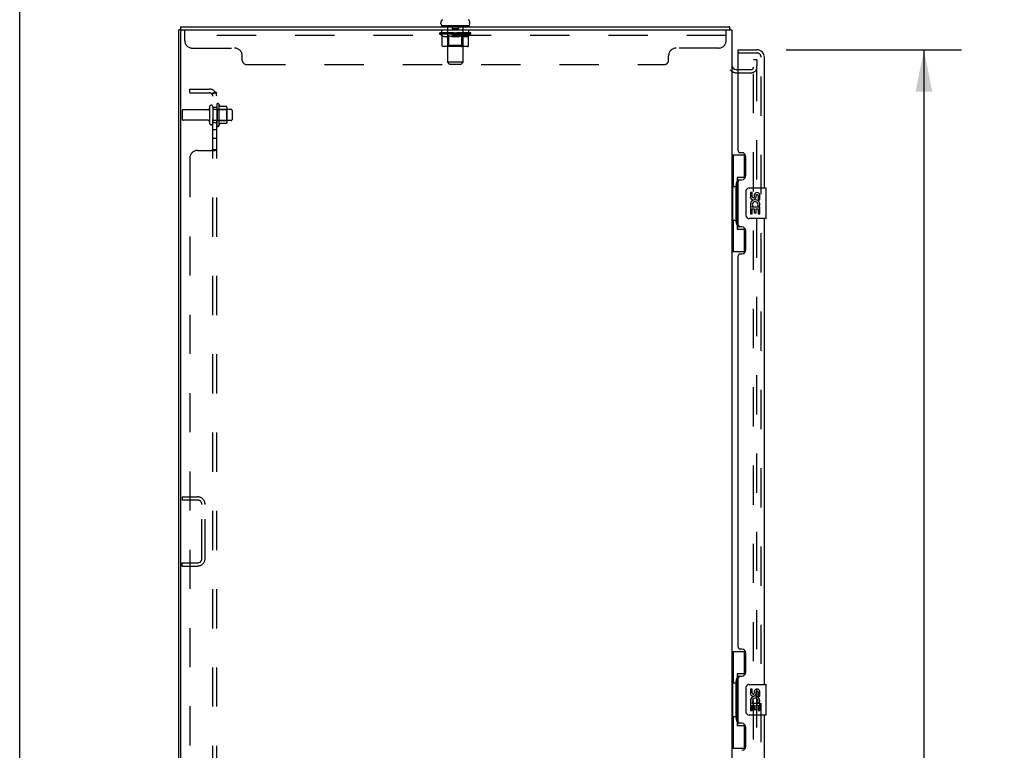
# Model space of a CAD drawing. Header units: inches. Extents: x 0 to 232, y 0 to 150.
# Tile 5 of 30: x 0 to 32, y 90 to 113. Entities that reach past the tile are written whole.
import ezdxf

# ---------------------------------------------------------------- set-up
doc = ezdxf.new("R2010")
doc.units = ezdxf.units.IN
doc.header["$LTSCALE"] = 12.750417
doc.header["$MEASUREMENT"] = 0
doc.linetypes.add('HIDDEN', pattern=[0.2, 0.1, -0.1])
doc.layers.get('0').update_dxf_attribs({"linetype": 'CONTINUOUS'})
for name, color, linetype in [('DEFAULT_2', 8, 'HIDDEN'), ('DIMENSIONS', 7, 'CONTINUOUS'), ('MAIN_OR_RIGHT_DOOR_ASSEMBLY', 7, 'CONTINUOUS'), ('SECONDARY_OR_LEFT_DOOR_ASSEMBLY', 7, 'CONTINUOUS'), ('SUBPANEL', 7, 'CONTINUOUS')]:
    doc.layers.add(name, color=color, linetype=linetype)
doc.styles.get("Standard").update_dxf_attribs({"font": 'arial.ttf'})
doc.dimstyles.new('DIMSTYLE_1', dxfattribs={"dimtxt": 1.022761, "dimasz": 1.363681, "dimexe": 0.09, "dimexo": 0.07, "dimgap": 0.0375, "dimtad": 0, "dimtih": 1, "dimtoh": 1, "dimzin": 4, "dimdsep": 46, "dimtxsty": 'Standard', "dimblk": '_FILLED', "dimblk1": '_FILLED', "dimblk2": '_FILLED', "dimcen": 0.09, "dimazin": 1, "dimtfac": 1, "dimtdec": 3, "dimtofl": 0, "dimtmove": 0, "dimatfit": 3, "dimldrblk": '_FILLED', "dimfxl": 0, "dimtolj": 1, "dimtzin": 4, "dimarcsym": 0})

# ---------------------------------------------------------------- blocks, each defined once
blk = doc.blocks.new('_FILLED')
at = {"color": 0, "linetype": 'ByBlock'}
blk.add_solid([(0, 0), (-1, 0.2), (-1, -0.2)], dxfattribs=at)
blk = doc.blocks.new('*D12')
at = {"layer": 'DIMENSIONS', "color": 2, "linetype": 'Continuous'}
for p, q in [((24.949, 112.506), (30.663, 112.506)), ((29.435, 112.506), (29.435, 85.144)), ((29.435, 54.006), (29.435, 81.564)), ((24.949, 54.006), (30.663, 54.006))]:
    blk.add_line(p, q, dxfattribs=at)
at = {"layer": 'DIMENSIONS', "color": 2, "linetype": 'Continuous', "xscale": 1.3636809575, "yscale": 1.3636809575, "zscale": 1.3636809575}
for p, rotation in [((29.435, 112.506), 90), ((29.435, 54.006), 270)]:
    blk.add_blockref('_FILLED', p, dxfattribs=dict(at, rotation=rotation))
at = {"layer": 'DIMENSIONS', "color": 2, "linetype": 'Continuous', "insert": (29.435, 84.633), "char_height": 1.0228, "width": 5.23167, "attachment_point": 2, "line_spacing_factor": 0.9}
blk.add_mtext('58.50\\PDOORS', dxfattribs=at)

msp = doc.modelspace()

# ---------------------------------------------------------------- linework, layer by layer
at = {"color": 7, "linetype": 'Continuous'}
for p, q in [((0, 0), (0, 150.005)), ((5.235, 113.152), (5.183, 113.152)), ((5.235, 113.256), (5.235, 113.152)), ((5.235, 113.256), (23.106, 113.256)), ((13.708, 113.346), (13.708, 113.384)), ((13.746, 113.286), (13.746, 113.256)), ((14.621, 113.286), (13.746, 113.286)), ((14.621, 113.286), (14.621, 113.256)), ((14.658, 113.346), (14.658, 113.384)), ((23.106, 113.256), (23.106, 113.152)), ((23.119, 113.21), (23.118, 113.225)), ((23.326, 111.86), (23.387, 111.86))]:
    msp.add_line(p, q, dxfattribs=at)
at = {"color": 3, "linetype": 'Continuous'}
for p, q in [((5.183, 53.36), (5.183, 113.152)), ((5.235, 113.152), (23.183, 113.152)), ((23.183, 113.152), (23.183, 53.36)), ((5.235, 113.089), (5.235, 53.422))]:
    msp.add_line(p, q, dxfattribs=at)
at = {"color": 7, "linetype": 'Continuous'}
for points in [[(23.118, 113.225), (23.118, 113.23), (23.117, 113.234), (23.117, 113.238), (23.116, 113.241), (23.115, 113.245), (23.114, 113.247), (23.113, 113.25), (23.112, 113.252), (23.111, 113.254), (23.11, 113.255), (23.109, 113.255), (23.107, 113.256), (23.106, 113.256)], [(23.133, 113.159), (23.131, 113.161), (23.129, 113.164), (23.128, 113.167), (23.126, 113.171), (23.125, 113.175), (23.124, 113.18), (23.123, 113.185), (23.122, 113.19), (23.121, 113.195), (23.12, 113.2), (23.12, 113.205), (23.119, 113.21)]]:
    msp.add_lwpolyline(points, dxfattribs=at)
for centre, radius, start, end in [((13.833, 113.384), 0.125, 126.7414, 180), ((14.533, 113.384), 0.125, 0, 53.2586), ((13.768, 113.346), 0.06, 180, 270), ((14.598, 113.346), 0.06, 270, 360), ((22.937, 113.009), 0.246, 35.3305, 37.3941), ((23.326, 112.002), 0.142, 180, 270)]:
    msp.add_arc(centre, radius, start, end, dxfattribs=at)
at = {"color": 3, "linetype": 'Continuous'}
msp.add_arc((5.298, 113.089), 0.0625, 90, 180, dxfattribs=at)
at = {"layer": 'DEFAULT_2', "color": 8, "linetype": 'HIDDEN'}
for p, q in [((5.371, 112.807), (5.371, 113.152)), ((13.746, 112.965), (13.746, 113.152)), ((13.933, 113.286), (13.933, 113.256)), ((13.934, 112.096), (13.934, 113.256)), ((14.078, 113.276), (14.078, 113.196)), ((14.278, 113.186), (14.088, 113.186)), ((14.288, 113.276), (14.288, 113.196)), ((14.432, 112.096), (14.432, 113.256)), ((14.433, 113.286), (14.433, 113.256)), ((14.621, 112.965), (14.621, 113.152)), ((22.996, 112.807), (22.996, 113.152)), ((22.996, 112.965), (5.371, 112.965)), ((13.677, 113.016), (13.677, 113.053)), ((13.756, 112.96), (13.677, 113.016)), ((14.689, 113.016), (13.677, 113.016)), ((13.685, 113.048), (13.685, 113.053)), ((13.692, 113.045), (13.692, 113.048)), ((13.692, 113.045), (14.675, 113.045)), ((13.699, 113.045), (13.699, 113.048)), ((13.699, 113.045), (13.699, 113.048)), ((13.708, 113.048), (13.708, 113.053)), ((13.721, 113.045), (13.721, 113.048)), ((13.722, 113.045), (13.722, 113.048)), ((13.745, 113.048), (13.745, 113.053)), ((13.756, 113.045), (13.756, 113.048)), ((13.756, 112.636), (13.756, 112.96)), ((13.756, 112.96), (13.768, 112.952)), ((13.759, 113.045), (13.759, 113.048)), ((13.922, 113.047), (13.761, 113.047)), ((13.779, 112.946), (13.767, 112.953)), ((13.789, 112.94), (13.778, 112.946)), ((13.8, 112.935), (13.789, 112.94)), ((13.795, 113.048), (13.795, 113.053)), ((13.796, 113.045), (13.796, 113.047)), ((13.797, 113.045), (13.797, 113.047)), ((13.799, 113.045), (13.799, 113.047)), ((13.811, 112.93), (13.8, 112.935)), ((13.805, 113.045), (13.805, 113.048)), ((13.805, 113.045), (13.805, 113.047)), ((13.808, 113.045), (13.808, 113.048)), ((13.811, 113.045), (13.811, 113.048)), ((13.822, 112.926), (13.811, 112.93)), ((13.814, 113.045), (13.814, 113.047)), ((13.905, 112.926), (13.822, 112.926)), ((13.826, 113.045), (13.826, 113.047)), ((13.84, 113.045), (13.84, 113.05)), ((13.84, 113.045), (13.84, 113.047)), ((13.857, 113.045), (13.857, 113.047)), ((13.858, 113.048), (13.858, 113.053)), ((13.866, 113.045), (13.866, 113.048)), ((13.869, 113.045), (13.869, 113.048)), ((13.876, 113.045), (13.876, 113.047)), ((13.885, 113.045), (13.885, 113.051)), ((13.898, 113.045), (13.898, 113.047)), ((13.9, 113.045), (13.9, 113.047)), ((13.905, 112.926), (13.915, 112.93)), ((13.926, 112.935), (13.915, 112.93)), ((13.922, 113.045), (13.922, 113.047)), ((13.975, 113.047), (13.926, 113.047)), ((13.937, 112.94), (13.926, 112.935)), ((13.93, 113.048), (13.93, 113.053)), ((13.933, 112.639), (13.933, 113.013)), ((13.936, 113.045), (13.936, 113.048)), ((13.948, 112.946), (13.937, 112.94)), ((13.939, 113.045), (13.939, 113.048)), ((13.944, 113.045), (13.944, 113.052)), ((13.947, 113.045), (13.947, 113.047)), ((13.959, 112.953), (13.948, 112.946)), ((13.956, 113.045), (13.956, 113.047)), ((13.97, 112.96), (13.959, 112.953)), ((13.97, 112.636), (13.97, 112.96)), ((13.97, 112.96), (13.993, 112.953)), ((13.975, 113.045), (13.975, 113.047)), ((14.035, 113.047), (13.988, 113.047)), ((14.016, 112.946), (13.993, 112.953)), ((14.004, 113.045), (14.004, 113.047)), ((14.01, 113.048), (14.01, 113.053)), ((14.013, 113.045), (14.013, 113.048)), ((14.015, 113.045), (14.015, 113.052)), ((14.038, 112.94), (14.016, 112.946)), ((14.017, 113.045), (14.017, 113.048)), ((14.023, 113.045), (14.023, 113.048)), ((14.035, 113.045), (14.035, 113.047)), ((14.06, 112.934), (14.038, 112.94)), ((14.1, 113.047), (14.056, 113.047)), ((14.082, 112.93), (14.06, 112.935)), ((14.067, 113.045), (14.067, 113.047)), ((14.104, 112.926), (14.082, 112.93)), ((14.092, 113.047), (14.183, 113.053)), ((14.095, 113.048), (14.095, 113.053)), ((14.096, 113.053), (14.095, 113.053)), ((14.096, 113.048), (14.096, 113.053)), ((14.096, 113.045), (14.096, 113.048)), ((14.099, 113.045), (14.099, 113.048)), ((14.1, 113.045), (14.1, 113.048)), ((14.1, 113.045), (14.1, 113.047)), ((14.262, 112.926), (14.104, 112.926)), ((14.167, 113.047), (14.128, 113.047)), ((14.132, 113.045), (14.132, 113.047)), ((14.167, 113.045), (14.167, 113.047)), ((14.181, 113.048), (14.181, 113.048)), ((14.181, 113.045), (14.181, 113.048)), ((14.181, 113.045), (14.181, 113.048)), ((14.183, 113.048), (14.183, 113.053)), ((14.183, 113.053), (14.275, 113.047)), ((14.185, 113.045), (14.185, 113.048)), ((14.185, 113.045), (14.185, 113.048)), ((14.185, 113.048), (14.185, 113.048)), ((14.2, 113.045), (14.2, 113.047)), ((14.2, 113.047), (14.238, 113.047)), ((14.234, 113.045), (14.234, 113.047)), ((14.262, 112.926), (14.285, 112.93)), ((14.266, 113.045), (14.266, 113.048)), ((14.267, 113.045), (14.267, 113.047)), ((14.267, 113.047), (14.31, 113.047)), ((14.268, 113.045), (14.268, 113.048)), ((14.271, 113.048), (14.271, 113.053)), ((14.271, 113.048), (14.271, 113.053)), ((14.271, 113.053), (14.271, 113.053)), ((14.271, 113.045), (14.271, 113.048)), ((14.307, 112.935), (14.284, 112.93)), ((14.3, 113.045), (14.3, 113.047)), ((14.329, 112.94), (14.307, 112.935)), ((14.352, 112.946), (14.329, 112.94)), ((14.331, 113.045), (14.331, 113.047)), ((14.331, 113.047), (14.378, 113.047)), ((14.343, 113.045), (14.343, 113.048)), ((14.349, 113.045), (14.349, 113.048)), ((14.351, 113.045), (14.351, 113.052)), ((14.375, 112.953), (14.352, 112.946)), ((14.353, 113.045), (14.353, 113.048)), ((14.356, 113.048), (14.356, 113.053)), ((14.362, 113.045), (14.362, 113.047)), ((14.398, 112.961), (14.375, 112.953)), ((14.391, 113.045), (14.391, 113.047)), ((14.391, 113.047), (14.441, 113.047)), ((14.398, 112.636), (14.398, 112.961)), ((14.398, 112.961), (14.41, 112.953)), ((14.41, 113.045), (14.41, 113.047)), ((14.422, 112.946), (14.41, 112.953)), ((14.419, 113.045), (14.419, 113.047)), ((14.422, 113.045), (14.422, 113.052)), ((14.433, 112.94), (14.422, 112.946)), ((14.427, 113.045), (14.427, 113.048)), ((14.431, 113.045), (14.431, 113.048)), ((14.433, 112.639), (14.433, 113.013)), ((14.445, 112.934), (14.433, 112.94)), ((14.436, 113.048), (14.436, 113.053)), ((14.456, 112.93), (14.444, 112.935)), ((14.445, 113.045), (14.445, 113.047)), ((14.445, 113.047), (14.689, 113.047)), ((14.467, 112.926), (14.456, 112.93)), ((14.466, 113.045), (14.466, 113.047)), ((14.542, 112.926), (14.467, 112.926)), ((14.469, 113.045), (14.469, 113.047)), ((14.481, 113.045), (14.481, 113.051)), ((14.49, 113.045), (14.49, 113.047)), ((14.498, 113.045), (14.498, 113.048)), ((14.501, 113.045), (14.501, 113.048)), ((14.509, 113.048), (14.509, 113.053)), ((14.51, 113.045), (14.51, 113.047)), ((14.526, 113.045), (14.526, 113.05)), ((14.526, 113.045), (14.526, 113.047)), ((14.541, 113.045), (14.541, 113.047)), ((14.542, 112.926), (14.554, 112.93)), ((14.552, 113.045), (14.552, 113.047)), ((14.565, 112.935), (14.554, 112.93)), ((14.556, 113.045), (14.556, 113.048)), ((14.558, 113.045), (14.558, 113.048)), ((14.561, 113.045), (14.561, 113.048)), ((14.561, 113.045), (14.561, 113.047)), ((14.577, 112.94), (14.565, 112.935)), ((14.567, 113.045), (14.567, 113.047)), ((14.569, 113.045), (14.569, 113.047)), ((14.57, 113.045), (14.57, 113.047)), ((14.571, 113.048), (14.571, 113.053)), ((14.588, 112.946), (14.577, 112.94)), ((14.6, 112.953), (14.588, 112.946)), ((14.592, 113.05), (14.689, 113.051)), ((14.592, 113.047), (14.592, 113.05)), ((14.612, 112.961), (14.6, 112.953)), ((14.608, 113.045), (14.608, 113.048)), ((14.61, 113.045), (14.61, 113.048)), ((14.612, 112.961), (14.689, 113.016)), ((14.612, 112.636), (14.612, 112.961)), ((14.622, 113.048), (14.622, 113.053)), ((14.644, 113.045), (14.644, 113.048)), ((14.646, 113.045), (14.646, 113.048)), ((14.659, 113.048), (14.659, 113.053)), ((14.667, 113.045), (14.667, 113.048)), ((14.668, 113.045), (14.668, 113.048)), ((14.675, 113.045), (14.675, 113.048)), ((14.682, 113.048), (14.682, 113.053)), ((14.689, 113.047), (14.689, 113.051)), ((14.689, 113.016), (14.689, 113.048)), ((5.621, 112.557), (6.996, 112.557)), ((14.578, 112.607), (13.791, 112.607)), ((13.933, 112.639), (13.901, 112.607)), ((14.433, 112.639), (13.933, 112.639)), ((13.979, 112.61), (13.977, 112.612)), ((13.983, 112.608), (13.981, 112.609)), ((13.985, 112.607), (13.983, 112.608)), ((13.987, 112.607), (13.985, 112.607)), ((14.433, 112.639), (14.465, 112.607)), ((22.746, 112.557), (21.371, 112.557)), ((7.246, 112.157), (7.246, 112.307)), ((21.121, 112.157), (21.121, 112.307)), ((7.376, 112.027), (20.991, 112.027)), ((13.994, 112.036), (13.934, 112.096)), ((14.432, 112.096), (13.934, 112.096)), ((13.994, 112.036), (14.372, 112.036)), ((14.372, 112.036), (14.432, 112.096)), ((23.387, 111.86), (23.809, 111.86)), ((23.892, 54.339), (23.892, 112.172)), ((23.996, 112.172), (23.892, 112.172)), ((23.996, 112.172), (23.996, 111.984)), ((23.996, 111.942), (23.996, 111.984)), ((23.996, 111.852), (23.996, 111.942)), ((23.326, 111.756), (23.809, 111.756)), ((23.996, 54.73), (23.996, 111.852)), ((6.181, 110.645), (6.181, 110.116)), ((6.287, 110.645), (6.287, 110.116)), ((6.412, 110.715), (6.412, 110.047)), ((6.432, 110.564), (6.412, 110.584)), ((6.482, 110.737), (6.482, 110.025)), ((6.738, 110.658), (6.51, 110.658)), ((6.728, 110.564), (6.748, 110.584)), ((6.748, 110.637), (6.748, 110.125)), ((5.287, 110.517), (5.287, 110.245)), ((6.119, 110.547), (5.317, 110.547)), ((6.882, 110.564), (6.287, 110.564)), ((6.432, 110.564), (6.432, 110.197)), ((6.432, 110.564), (6.728, 110.564)), ((6.728, 110.564), (6.728, 110.197)), ((6.912, 110.534), (6.912, 110.228)), ((6.119, 110.215), (5.317, 110.215)), ((6.882, 110.198), (6.287, 110.198)), ((6.432, 110.197), (6.412, 110.177)), ((6.432, 110.197), (6.728, 110.197)), ((6.738, 110.103), (6.51, 110.103)), ((6.728, 110.197), (6.748, 110.177)), ((5.287, 97.943), (5.287, 97.839)), ((5.287, 97.943), (5.791, 97.943)), ((5.791, 97.839), (5.287, 97.839)), ((5.933, 95.94), (5.933, 97.697)), ((6.037, 95.94), (6.037, 97.697)), ((5.287, 95.693), (5.287, 95.797)), ((5.287, 95.797), (5.791, 95.797)), ((5.287, 95.693), (5.791, 95.693))]:
    msp.add_line(p, q, dxfattribs=at)
for points in [[(13.791, 112.607), (13.786, 112.607), (13.782, 112.608), (13.778, 112.609), (13.774, 112.61), (13.771, 112.612), (13.767, 112.615), (13.764, 112.617), (13.762, 112.621), (13.759, 112.624), (13.758, 112.628), (13.757, 112.632), (13.756, 112.636)], [(13.971, 112.628), (13.97, 112.632), (13.97, 112.636)], [(13.972, 112.624), (13.971, 112.628), (13.97, 112.632), (13.97, 112.636)], [(13.981, 112.609), (13.979, 112.61), (13.977, 112.612), (13.976, 112.615), (13.974, 112.617), (13.973, 112.621), (13.972, 112.624)], [(13.976, 112.615), (13.974, 112.617), (13.973, 112.621)], [(14.381, 112.607), (14.383, 112.607), (14.385, 112.608), (14.387, 112.609), (14.389, 112.61), (14.391, 112.612), (14.393, 112.615), (14.394, 112.617), (14.395, 112.621), (14.397, 112.624), (14.397, 112.628), (14.398, 112.632), (14.398, 112.636)], [(14.578, 112.607), (14.582, 112.607), (14.586, 112.608), (14.59, 112.609), (14.594, 112.61), (14.598, 112.612), (14.601, 112.615), (14.604, 112.617), (14.607, 112.621), (14.609, 112.624), (14.611, 112.628), (14.612, 112.632), (14.612, 112.636)]]:
    msp.add_lwpolyline(points, dxfattribs=at)
for centre, radius, start, end in [((13.904, 113.256), 0.03, 0, 90), ((14.068, 113.276), 0.01, 0, 90), ((14.088, 113.196), 0.01, 180, 270), ((14.278, 113.196), 0.01, 270, 360), ((14.298, 113.276), 0.01, 90, 180), ((14.462, 113.256), 0.03, 90, 180), ((13.901, 113.013), 0.0318, 0, 90), ((14.465, 113.013), 0.0318, 90, 180), ((5.621, 112.807), 0.25, 180, 270), ((6.996, 112.307), 0.25, 0, 90), ((21.371, 112.307), 0.25, 90, 180), ((22.746, 112.807), 0.25, 270, 360), ((7.376, 112.157), 0.13, 180, 270), ((20.991, 112.157), 0.13, 270, 360), ((23.809, 111.942), 0.186, 270, 360), ((23.809, 111.942), 0.0823, 270, 360), ((23.326, 112.002), 0.246, 217.2414, 270), ((6.119, 110.609), 0.0625, 270, 360), ((6.234, 110.645), 0.053, 0, 180), ((6.451, 110.715), 0.0384, 34.4497, 180), ((5.882, 110.381), 0.698, 23.9679, 30.6631), ((6.529, 110.668), 0.01, 203.9679, 270), ((6.738, 110.648), 0.01, 5.1938, 90), ((6.607, 110.637), 0.141, 0, 5.2081), ((5.317, 110.517), 0.03, 90, 180), ((6.882, 110.534), 0.03, 0, 90), ((5.317, 110.245), 0.03, 180, 270), ((6.119, 110.152), 0.0625, 0, 90), ((6.234, 110.116), 0.053, 180, 360), ((6.451, 110.047), 0.0384, 180, 325.5503), ((5.882, 110.381), 0.698, 329.3369, 336.0321), ((6.529, 110.093), 0.01, 90, 156.0321), ((6.738, 110.113), 0.01, 270, 354.8062), ((6.607, 110.125), 0.141, 354.7919, 360), ((6.882, 110.228), 0.03, 270, 360), ((5.791, 97.697), 0.246, 0, 90), ((5.791, 97.697), 0.142, 0, 90), ((5.791, 95.94), 0.246, 270, 360), ((5.791, 95.94), 0.142, 270, 360)]:
    msp.add_arc(centre, radius, start, end, dxfattribs=at)
for centre, major_axis, ratio, start_param, end_param in [((14.183, 113.053), (0.506, 0.005), 0.05963, 2.96643, 3.140963), ((13.661, 113.043), (0.158, 0), 0.060556, 0.430652, 1.470503), ((14.183, 113.053), (0.506, 0), 0.060556, 3.141593, 3.316126), ((13.661, 113.038), (0.158, 0.002), 0.05963, 1.376596, 1.469874), ((14.183, 113.053), (0.506, 0.011), 0.05688, 2.791345, 2.965878), ((13.696, 113.043), (0.158, -0.002), 0.05963, 0.605815, 1.645666), ((13.642, 113.043), (0.158, 0.002), 0.05963, 0.25549, 1.295341), ((14.183, 113.053), (0.506, -0.005), 0.05963, -2.96643, -2.791898), ((13.696, 113.038), (0.158, 0), 0.060556, 1.551758, 1.645036), ((13.642, 113.038), (0.158, 0.003), 0.05688, 1.20151, 1.294789), ((13.697, 113.04), (0.131, 0.001), 0.05963, 1.065228, 1.614276), ((13.682, 113.04), (0.131, 0.003), 0.05688, 0.890143, 1.43919), ((13.728, 113.04), (0.131, 0), 0.060556, 1.240391, 1.789438), ((14.183, 113.053), (0.506, 0.015), 0.052395, 2.616403, 2.790936), ((13.747, 113.043), (0.158, -0.003), 0.05688, 0.7809, 1.820751), ((13.639, 113.043), (0.158, 0.003), 0.05688, 0.080405, 1.120256), ((14.183, 113.053), (0.506, -0.011), 0.05688, -2.791345, -2.616812), ((13.747, 113.038), (0.158, -0.002), 0.05963, 1.72692, 1.820198), ((13.639, 113.038), (0.158, 0.005), 0.052395, 1.026568, 1.119847), ((13.681, 113.04), (0.131, 0.004), 0.052395, 0.715201, 1.264248), ((13.772, 113.04), (0.131, -0.001), 0.05963, 1.415553, 1.9646), ((14.183, 113.053), (0.506, 0.02), 0.046319, 2.441654, 2.616187), ((13.81, 113.043), (0.158, -0.005), 0.052395, 0.955842, 1.995693), ((13.652, 113.043), (0.158, 0.005), 0.052395, -0.094537, 0.945314), ((14.183, 113.053), (0.506, -0.015), 0.052395, -2.616403, -2.44187), ((13.81, 113.038), (0.158, -0.003), 0.05688, 1.902006, 1.995284), ((13.652, 113.038), (0.158, 0.006), 0.046319, 0.851819, 0.945098), ((13.696, 113.04), (0.131, 0.005), 0.046319, 0.540452, 1.089499), ((13.829, 113.04), (0.131, -0.003), 0.05688, 1.590638, 2.139686), ((13.885, 113.043), (0.158, -0.006), 0.046319, 1.130591, 2.170442), ((14.183, 113.053), (0.506, 0.024), 0.038841, 2.267123, 2.441656), ((13.682, 113.043), (0.158, 0.006), 0.046319, -0.269286, 0.770565), ((14.183, 113.053), (0.506, -0.02), 0.046319, -2.441654, -2.267121), ((13.885, 113.038), (0.158, -0.005), 0.052395, 2.076947, 2.170226), ((13.682, 113.038), (0.158, 0.007), 0.038841, 0.677289, 0.770567), ((13.725, 113.04), (0.131, 0.006), 0.038841, 0.365921, 0.914969), ((13.897, 113.04), (0.131, -0.004), 0.052395, 1.76558, 2.314627), ((13.968, 113.043), (0.158, -0.007), 0.038841, 1.305122, 2.344973), ((14.183, 113.053), (0.506, 0.027), 0.030195, 2.09281, 2.267343), ((13.727, 113.043), (0.158, 0.007), 0.038841, -0.443817, 0.596034), ((14.183, 113.053), (0.506, -0.024), 0.038841, -2.267123, -2.092591), ((13.968, 113.038), (0.158, -0.006), 0.046319, 2.251696, 2.344975), ((13.727, 113.038), (0.158, 0.008), 0.030195, 0.502975, 0.596254), ((13.769, 113.04), (0.131, 0.007), 0.030195, 0.191608, 0.740655), ((13.973, 113.04), (0.131, -0.005), 0.046319, 1.940329, 2.489376), ((13.786, 113.043), (0.158, 0.008), 0.030195, -0.61813, 0.421721), ((14.059, 113.043), (0.158, -0.008), 0.030195, 1.479435, 2.519286), ((14.183, 113.053), (0.506, 0.029), 0.020645, 1.918687, 2.09322), ((14.183, 113.053), (0.506, -0.027), 0.030195, -2.09281, -1.918277), ((14.059, 113.038), (0.158, -0.007), 0.038841, 2.426227, 2.519505), ((13.786, 113.038), (0.158, 0.009), 0.020645, 0.328852, 0.422131), ((13.825, 113.04), (0.131, 0.007), 0.020645, 0.017485, 0.566532), ((14.056, 113.04), (0.131, -0.006), 0.038841, 2.11486, 2.663907), ((13.857, 113.043), (0.158, 0.009), 0.020645, -0.792253, 0.247598), ((14.153, 113.043), (0.158, -0.009), 0.020645, 1.653558, 2.693409), ((14.183, 113.053), (0.506, 0.03), 0.010478, 1.744704, 1.919237), ((14.183, 113.053), (0.506, -0.029), 0.020645, -1.918687, -1.744154), ((14.153, 113.038), (0.158, -0.008), 0.030195, 2.60054, 2.693819), ((13.857, 113.038), (0.158, 0.009), 0.010478, 0.154869, 0.248148), ((13.892, 113.04), (0.131, 0.008), 0.010478, 6.126688, 6.675735), ((14.142, 113.04), (0.131, -0.007), 0.030195, 2.289173, 2.83822), ((13.937, 113.043), (0.158, 0.009), 0.010478, -0.966236, -0.000846), ((14.248, 113.043), (0.158, -0.009), 0.010478, 1.827541, 2.867392), ((14.183, 113.053), (0.506, -0.03), 0.010478, -1.744704, -1.570171), ((14.248, 113.038), (0.158, -0.009), 0.020645, 2.774664, 2.867942), ((14.23, 113.04), (0.131, -0.007), 0.020645, 2.463296, 3.012344), ((14.119, 113.043), (0.158, 0.009), 0.010478, 0.274201, 1.314052), ((14.05, 113.04), (0.131, 0.008), 0.010478, -0.000483, 0.504314), ((14.026, 113.038), (0.158, 0.009), 0.010478, 0.099668, 0.192946), ((14.183, 113.053), (0.506, 0.03), 0.010478, -1.571421, -1.396888), ((14.341, 113.038), (0.158, -0.009), 0.010478, 2.948646, 3.041925), ((14.317, 113.04), (0.131, -0.008), 0.010478, 2.637279, 3.142076), ((14.214, 113.043), (0.158, 0.009), 0.020645, 0.448184, 1.488034), ((14.136, 113.04), (0.131, 0.007), 0.020645, 0.129249, 0.678296), ((14.119, 113.038), (0.158, 0.009), 0.020645, 0.273651, 0.366929), ((14.429, 113.043), (0.158, -0.009), 0.010478, -3.140747, -2.175357), ((14.183, 113.053), (0.506, 0.029), 0.020645, -1.397439, -1.222906), ((14.183, 113.053), (0.506, -0.03), 0.010478, 1.222355, 1.396888), ((14.308, 113.043), (0.158, 0.008), 0.030195, 0.622307, 1.662158), ((14.224, 113.04), (0.131, 0.007), 0.030195, 0.303372, 0.852419), ((14.475, 113.04), (0.131, -0.008), 0.010478, 2.749043, 3.29809), ((14.51, 113.043), (0.158, -0.009), 0.020645, 2.893995, 3.933846), ((14.214, 113.038), (0.158, 0.008), 0.030195, 0.447774, 0.541052), ((14.51, 113.038), (0.158, -0.009), 0.010478, 2.893445, 2.986723), ((14.183, 113.053), (0.506, 0.027), 0.030195, -1.223315, -1.048783), ((14.183, 113.053), (0.506, -0.029), 0.020645, 1.048373, 1.222906), ((14.398, 113.043), (0.158, 0.007), 0.038841, 0.79662, 1.836471), ((14.311, 113.04), (0.131, 0.006), 0.038841, 0.477686, 1.026733), ((14.542, 113.04), (0.131, -0.007), 0.020645, 2.57506, 3.124108), ((14.581, 113.043), (0.158, -0.008), 0.030195, 2.719872, 3.759723), ((14.482, 113.043), (0.158, 0.006), 0.046319, 0.971151, 2.011002), ((14.308, 113.038), (0.158, 0.007), 0.038841, 0.622087, 0.715366), ((14.581, 113.038), (0.158, -0.009), 0.020645, 2.719462, 2.812741), ((14.183, 113.053), (0.506, 0.024), 0.038841, -1.049002, -0.874469), ((14.183, 113.053), (0.506, -0.027), 0.030195, 0.87425, 1.048783), ((14.393, 113.04), (0.131, 0.005), 0.046319, 0.652216, 1.201263), ((14.557, 113.043), (0.158, 0.005), 0.052395, 1.1459, 2.185751), ((14.598, 113.04), (0.131, -0.007), 0.030195, 2.400937, 2.949985), ((14.639, 113.043), (0.158, -0.007), 0.038841, 2.545558, 3.585409), ((14.47, 113.04), (0.131, 0.004), 0.052395, 0.826965, 1.376012), ((14.398, 113.038), (0.158, 0.006), 0.046319, 0.796618, 0.889896), ((14.639, 113.038), (0.158, -0.008), 0.030195, 2.545339, 2.638617), ((14.62, 113.043), (0.158, 0.003), 0.05688, 1.320842, 2.360692), ((14.183, 113.053), (0.506, 0.02), 0.046319, -0.874471, -0.699939), ((14.183, 113.053), (0.506, -0.024), 0.038841, 0.699936, 0.874469), ((14.684, 113.043), (0.158, -0.006), 0.046319, 2.371028, 3.410879), ((14.641, 113.04), (0.131, -0.006), 0.038841, 2.226624, 2.775671), ((14.67, 113.043), (0.158, 0.002), 0.05963, 1.495927, 2.535778), ((14.537, 113.04), (0.131, 0.003), 0.05688, 1.001907, 1.550954), ((14.714, 113.043), (0.158, -0.005), 0.052395, 2.196279, 3.23613), ((14.671, 113.04), (0.131, -0.005), 0.046319, 2.052093, 2.601141), ((14.482, 113.038), (0.158, 0.005), 0.052395, 0.971367, 1.064645), ((14.705, 113.043), (0.158, 0), 0.060556, 2.364024, 2.71094), ((14.684, 113.038), (0.158, -0.007), 0.038841, 2.371026, 2.464304), ((14.728, 113.043), (0.158, -0.003), 0.05688, 2.021337, 3.061188), ((14.183, 113.053), (0.506, 0.015), 0.052395, -0.699723, -0.52519), ((14.725, 113.043), (0.158, -0.002), 0.05963, 1.846251, 2.886102), ((14.183, 113.053), (0.506, -0.02), 0.046319, 0.525406, 0.699939), ((14.594, 113.04), (0.131, 0.001), 0.05963, 1.176993, 1.72604), ((14.685, 113.04), (0.131, -0.004), 0.052395, 1.877344, 2.426392), ((14.638, 113.04), (0.131, 0), 0.060556, 1.352155, 1.901202), ((14.685, 113.04), (0.131, -0.003), 0.05688, 1.702402, 2.25145), ((14.669, 113.04), (0.131, -0.001), 0.05963, 1.527317, 2.076364), ((14.557, 113.038), (0.158, 0.003), 0.05688, 1.146309, 1.239587), ((14.714, 113.038), (0.158, -0.006), 0.046319, 2.196495, 2.289773), ((14.183, 113.053), (0.506, 0.011), 0.05688, -0.524781, -0.350248), ((14.183, 113.053), (0.506, -0.015), 0.052395, 0.350657, 0.52519), ((14.62, 113.038), (0.158, 0.002), 0.05963, 1.321394, 1.414673), ((14.705, 113.038), (0.158, -0.002), 0.05963, 1.764997, 1.971333), ((14.728, 113.038), (0.158, -0.005), 0.052395, 2.021746, 2.115024), ((14.183, 113.053), (0.506, 0.005), 0.05963, -0.349695, -0.175162), ((14.183, 113.053), (0.506, -0.011), 0.05688, 0.175715, 0.350248), ((14.67, 113.038), (0.158, 0), 0.060556, 1.496556, 1.589835), ((14.725, 113.038), (0.158, -0.003), 0.05688, 1.846804, 1.940083), ((14.183, 113.053), (0.506, -0.005), 0.05963, 6.27665, 6.458348), ((14.183, 113.053), (0.506, 0), 0.060556, -0.174533, -0.058352)]:
    msp.add_ellipse(centre, major_axis=major_axis, ratio=ratio, start_param=start_param, end_param=end_param, dxfattribs=at)
at = {"layer": 'MAIN_OR_RIGHT_DOOR_ASSEMBLY', "color": 8, "linetype": 'HIDDEN'}
for p, q in [((23.407, 112.402), (23.995, 112.402)), ((24.137, 54.252), (24.137, 112.259))]:
    msp.add_line(p, q, dxfattribs=at)
msp.add_arc((23.995, 112.259), 0.142, 0, 90, dxfattribs=at)
at = {"layer": 'SECONDARY_OR_LEFT_DOOR_ASSEMBLY', "color": 7, "linetype": 'Continuous'}
for p, q in [((23.387, 112.402), (23.387, 112.506)), ((23.407, 112.402), (23.387, 112.402)), ((23.183, 109.081), (23.624, 109.081)), ((23.222, 109.081), (23.222, 108.056)), ((23.587, 109.081), (23.587, 108.301)), ((23.36, 108.346), (23.36, 106.666)), ((23.587, 108.346), (23.36, 108.346)), ((23.201, 108.056), (23.201, 106.956)), ((23.201, 108.056), (23.323, 108.056)), ((23.323, 108.086), (23.323, 108.107)), ((23.323, 106.956), (23.323, 108.056)), ((23.646, 107.106), (23.646, 107.906)), ((23.746, 108.006), (24.286, 108.006)), ((23.784, 107.852), (23.784, 107.715)), ((23.847, 107.852), (23.784, 107.852)), ((23.847, 107.715), (23.847, 107.852)), ((23.912, 107.778), (23.912, 107.709)), ((23.972, 107.715), (23.972, 107.757)), ((24.035, 107.757), (24.035, 107.621)), ((24.098, 107.621), (24.098, 107.757)), ((24.301, 107.021), (24.301, 107.991)), ((23.784, 107.391), (23.784, 107.16)), ((23.802, 107.391), (23.784, 107.391)), ((23.836, 107.391), (23.864, 107.41)), ((23.836, 107.391), (24.098, 107.391)), ((24.028, 107.427), (24.085, 107.402)), ((24.035, 107.621), (24.098, 107.621)), ((24.098, 107.16), (24.098, 107.391)), ((23.784, 107.16), (23.847, 107.16)), ((23.847, 107.16), (23.847, 107.328)), ((23.847, 107.328), (23.912, 107.328)), ((23.912, 107.328), (23.912, 107.192)), ((23.912, 107.192), (23.972, 107.192)), ((23.972, 107.192), (23.972, 107.328)), ((23.972, 107.328), (24.035, 107.328)), ((24.035, 107.328), (24.035, 107.16)), ((24.035, 107.16), (24.098, 107.16)), ((23.201, 106.956), (23.323, 106.956)), ((23.222, 106.956), (23.222, 105.931)), ((23.323, 106.905), (23.323, 106.926)), ((24.286, 107.006), (23.746, 107.006)), ((23.36, 106.666), (23.587, 106.666)), ((23.587, 106.711), (23.587, 105.931)), ((23.183, 105.931), (23.624, 105.931)), ((23.183, 92.914), (23.624, 92.914)), ((23.222, 92.914), (23.222, 91.889)), ((23.587, 92.914), (23.587, 92.134)), ((23.36, 92.179), (23.36, 90.499)), ((23.587, 92.179), (23.36, 92.179)), ((23.201, 91.889), (23.201, 90.789)), ((23.201, 91.889), (23.323, 91.889)), ((23.323, 91.92), (23.323, 91.94)), ((23.323, 90.789), (23.323, 91.889)), ((23.646, 90.939), (23.646, 91.739)), ((23.746, 91.839), (24.286, 91.839)), ((23.784, 91.685), (23.784, 91.549)), ((23.847, 91.685), (23.784, 91.685)), ((23.847, 91.549), (23.847, 91.685)), ((24.301, 90.854), (24.301, 91.824)), ((23.912, 91.611), (23.912, 91.542)), ((23.972, 91.549), (23.972, 91.591)), ((24.035, 91.591), (24.035, 91.454)), ((24.035, 91.454), (24.098, 91.454)), ((24.098, 91.454), (24.098, 91.591)), ((23.784, 91.224), (23.784, 90.993)), ((23.802, 91.224), (23.784, 91.224)), ((23.836, 91.224), (23.864, 91.243)), ((23.836, 91.224), (24.098, 91.224)), ((23.847, 90.993), (23.847, 91.161)), ((23.847, 91.161), (23.912, 91.161)), ((23.912, 91.161), (23.912, 91.025)), ((23.972, 91.025), (23.972, 91.161)), ((23.972, 91.161), (24.035, 91.161)), ((24.028, 91.26), (24.085, 91.235)), ((24.035, 91.161), (24.035, 90.993)), ((24.098, 90.993), (24.098, 91.224)), ((23.201, 90.789), (23.323, 90.789)), ((23.222, 90.789), (23.222, 89.764)), ((23.323, 90.739), (23.323, 90.759)), ((24.286, 90.839), (23.746, 90.839)), ((23.784, 90.993), (23.847, 90.993)), ((23.912, 91.025), (23.972, 91.025)), ((24.035, 90.993), (24.098, 90.993)), ((23.36, 90.499), (23.587, 90.499)), ((23.587, 90.544), (23.587, 89.764)), ((23.183, 89.764), (23.624, 89.764))]:
    msp.add_line(p, q, dxfattribs=at)
at = {"layer": 'SECONDARY_OR_LEFT_DOOR_ASSEMBLY', "color": 3, "linetype": 'Continuous'}
for p, q in [((23.387, 112.506), (23.995, 112.506)), ((23.387, 109.213), (23.387, 112.382)), ((24.241, 108.006), (24.241, 112.259)), ((23.507, 109.153), (23.447, 109.153)), ((23.637, 108.403), (23.637, 109.023)), ((23.387, 106.798), (23.387, 108.213)), ((23.447, 108.273), (23.507, 108.273)), ((23.507, 106.738), (23.447, 106.738)), ((24.241, 91.839), (24.241, 107.006)), ((23.637, 105.988), (23.637, 106.608)), ((23.387, 93.047), (23.387, 105.798)), ((23.447, 105.858), (23.507, 105.858)), ((23.507, 92.987), (23.447, 92.987)), ((23.637, 92.237), (23.637, 92.857)), ((23.387, 90.632), (23.387, 92.047)), ((23.447, 92.107), (23.507, 92.107)), ((24.241, 75.673), (24.241, 90.839)), ((23.507, 90.572), (23.447, 90.572)), ((23.637, 89.822), (23.637, 90.442))]:
    msp.add_line(p, q, dxfattribs=at)
at = {"layer": 'SECONDARY_OR_LEFT_DOOR_ASSEMBLY', "color": 8, "linetype": 'HIDDEN'}
for p, q in [((23.407, 112.402), (23.995, 112.402)), ((24.137, 54.252), (24.137, 112.259))]:
    msp.add_line(p, q, dxfattribs=at)
at = {"layer": 'SECONDARY_OR_LEFT_DOOR_ASSEMBLY', "color": 7, "linetype": 'Continuous'}
for points in [[(23.36, 108.322), (23.36, 108.319), (23.361, 108.315), (23.362, 108.311), (23.363, 108.307), (23.365, 108.302), (23.367, 108.297), (23.369, 108.291), (23.372, 108.285), (23.376, 108.279), (23.379, 108.272), (23.384, 108.265), (23.389, 108.257), (23.394, 108.249), (23.396, 108.245)], [(23.646, 107.906), (23.646, 107.912), (23.647, 107.918), (23.648, 107.925), (23.649, 107.931), (23.651, 107.936), (23.653, 107.942)], [(23.653, 107.07), (23.651, 107.075), (23.649, 107.081), (23.648, 107.087), (23.647, 107.093), (23.646, 107.1), (23.646, 107.106)], [(23.396, 106.767), (23.394, 106.763), (23.389, 106.755), (23.384, 106.747), (23.379, 106.74), (23.376, 106.733), (23.372, 106.726), (23.369, 106.72), (23.367, 106.715), (23.365, 106.71), (23.363, 106.705), (23.362, 106.701), (23.361, 106.697), (23.36, 106.693), (23.36, 106.69)], [(23.36, 92.156), (23.36, 92.152), (23.361, 92.149), (23.362, 92.145), (23.363, 92.14), (23.365, 92.135), (23.367, 92.13), (23.369, 92.125), (23.372, 92.119), (23.376, 92.112), (23.379, 92.105), (23.384, 92.098), (23.389, 92.09), (23.394, 92.082), (23.396, 92.078)], [(23.646, 91.739), (23.646, 91.746), (23.647, 91.752), (23.648, 91.758), (23.649, 91.764), (23.651, 91.77), (23.653, 91.775)], [(23.653, 90.903), (23.651, 90.909), (23.649, 90.915), (23.648, 90.921), (23.647, 90.927), (23.646, 90.933), (23.646, 90.939)], [(23.396, 90.6), (23.394, 90.597), (23.389, 90.588), (23.384, 90.581), (23.379, 90.573), (23.376, 90.566), (23.372, 90.56), (23.369, 90.554), (23.367, 90.548), (23.365, 90.543), (23.363, 90.538), (23.362, 90.534), (23.361, 90.53), (23.36, 90.526), (23.36, 90.523)]]:
    msp.add_lwpolyline(points, dxfattribs=at)
at = {"layer": 'SECONDARY_OR_LEFT_DOOR_ASSEMBLY', "color": 3, "linetype": 'Continuous'}
for centre, radius, start, end in [((23.995, 112.259), 0.246, 0, 90), ((23.407, 112.382), 0.02, 90, 180), ((23.447, 109.213), 0.06, 180, 270), ((23.507, 109.023), 0.13, 0, 90), ((23.507, 108.403), 0.13, 270, 360), ((23.447, 108.213), 0.06, 90, 180), ((23.447, 106.798), 0.06, 180, 270), ((23.507, 106.608), 0.13, 0, 90), ((23.447, 105.798), 0.06, 90, 180), ((23.507, 105.988), 0.13, 270, 360), ((23.447, 93.047), 0.06, 180, 270), ((23.507, 92.857), 0.13, 0, 90), ((23.447, 92.047), 0.06, 90, 180), ((23.507, 92.237), 0.13, 270, 360), ((23.447, 90.632), 0.06, 180, 270), ((23.507, 90.442), 0.13, 0, 90), ((23.507, 89.822), 0.13, 270, 360)]:
    msp.add_arc(centre, radius, start, end, dxfattribs=at)
at = {"layer": 'SECONDARY_OR_LEFT_DOOR_ASSEMBLY', "color": 8, "linetype": 'HIDDEN'}
msp.add_arc((23.995, 112.259), 0.142, 0, 90, dxfattribs=at)
at = {"layer": 'SECONDARY_OR_LEFT_DOOR_ASSEMBLY', "color": 7, "linetype": 'Continuous'}
for centre, radius, start, end in [((23.746, 107.906), 0.1, 90, 158.7946), ((23.878, 107.715), 0.0943, 180, 360), ((23.878, 107.715), 0.0314, 180, 261.2295), ((23.878, 107.72), 0.0362, 263.4285, 341.7628), ((24.004, 107.757), 0.0943, 68.6999, 167.4338), ((24.004, 107.757), 0.0314, 0, 180.0485), ((24.004, 107.757), 0.0943, 0, 68.6704), ((24.286, 107.991), 0.015, 0, 90), ((23.938, 107.464), 0.154, 161.4199, 206.1963), ((23.941, 107.464), 0.157, 336.5966, 161.8791), ((23.941, 107.464), 0.157, 205.737, 207.8532), ((23.941, 107.464), 0.0943, 336.5966, 215.1122), ((23.746, 107.106), 0.1, 201.205, 270), ((24.286, 107.021), 0.015, 270, 360), ((23.746, 91.739), 0.1, 90, 158.7946), ((24.004, 91.591), 0.0943, 68.6999, 167.4338), ((24.004, 91.591), 0.0943, 0, 68.6704), ((24.286, 91.824), 0.015, 0, 90), ((23.878, 91.549), 0.0943, 180, 360), ((23.938, 91.297), 0.154, 161.4199, 206.1963), ((23.941, 91.297), 0.157, 336.5966, 161.8791), ((23.878, 91.549), 0.0314, 180, 261.2295), ((23.941, 91.297), 0.0943, 336.5966, 215.1122), ((23.878, 91.554), 0.0362, 263.4285, 341.7628), ((24.004, 91.591), 0.0314, 0, 180.0485), ((23.941, 91.297), 0.157, 205.737, 207.8532), ((23.746, 90.939), 0.1, 201.205, 270), ((24.286, 90.854), 0.015, 270, 360)]:
    msp.add_arc(centre, radius, start, end, dxfattribs=at)
for centre, start_param, end_param in [((23.427, 108.096), 0.699287, 1.51401), ((23.427, 108.096), -4.655602, -3.84088), ((23.427, 106.915), 0.699287, 1.51401), ((23.427, 106.915), -4.655602, -3.84088), ((23.427, 91.93), 0.699287, 1.51401), ((23.427, 91.93), -4.655602, -3.84088), ((23.427, 90.749), 0.699287, 1.51401), ((23.427, 90.749), -4.655602, -3.84088)]:
    msp.add_ellipse(centre, major_axis=(0, 0.18), ratio=0.579493, start_param=start_param, end_param=end_param, dxfattribs=at)
at = {"layer": 'SUBPANEL', "color": 8, "linetype": 'HIDDEN'}
for p, q in [((5.537, 111.1), (5.537, 111.225)), ((5.537, 111.225), (6.175, 111.225)), ((5.537, 111.1), (6.175, 111.1)), ((6.358, 111.138), (6.262, 111.059)), ((6.287, 55.412), (6.287, 111.1)), ((6.287, 111.1), (6.412, 111.1)), ((6.412, 55.412), (6.412, 111.1)), ((6.287, 110.631), (6.412, 110.631)), ((6.287, 110.131), (6.412, 110.131)), ((6.287, 109.903), (6.412, 109.903)), ((6.287, 109.622), (6.412, 109.622)), ((5.537, 108.975), (5.537, 57.537)), ((5.787, 109.225), (6.358, 109.225)), ((6.287, 109.26), (6.412, 109.26)), ((6.358, 109.225), (6.36, 109.226))]:
    msp.add_line(p, q, dxfattribs=at)
for points in [[(6.262, 111.059), (6.261, 111.06), (6.261, 111.06), (6.261, 111.061), (6.261, 111.062), (6.262, 111.063), (6.263, 111.064), (6.264, 111.066), (6.265, 111.067), (6.266, 111.069), (6.268, 111.07), (6.269, 111.072)], [(6.269, 111.072), (6.273, 111.076), (6.275, 111.078), (6.277, 111.08), (6.279, 111.083), (6.28, 111.085), (6.282, 111.087), (6.284, 111.09), (6.285, 111.092), (6.286, 111.094), (6.287, 111.096), (6.287, 111.098), (6.287, 111.1)], [(6.283, 111.077), (6.283, 111.077), (6.283, 111.077), (6.283, 111.077), (6.284, 111.077), (6.284, 111.077), (6.284, 111.078), (6.285, 111.078), (6.285, 111.078), (6.286, 111.078), (6.286, 111.079), (6.287, 111.079), (6.288, 111.079), (6.288, 111.08), (6.289, 111.08), (6.289, 111.08), (6.29, 111.081), (6.291, 111.081), (6.291, 111.081), (6.292, 111.082), (6.293, 111.082), (6.293, 111.083), (6.294, 111.083), (6.295, 111.083), (6.296, 111.084), (6.296, 111.084), (6.297, 111.084), (6.298, 111.085), (6.299, 111.085), (6.3, 111.085), (6.3, 111.086), (6.301, 111.086), (6.302, 111.086), (6.303, 111.087), (6.304, 111.087), (6.304, 111.088), (6.305, 111.088), (6.306, 111.088), (6.307, 111.089), (6.308, 111.089), (6.309, 111.089), (6.31, 111.09), (6.311, 111.09), (6.312, 111.091), (6.313, 111.091), (6.314, 111.091), (6.315, 111.092), (6.316, 111.092), (6.317, 111.092), (6.318, 111.093), (6.319, 111.093), (6.32, 111.093), (6.321, 111.094), (6.323, 111.094), (6.324, 111.095), (6.325, 111.095), (6.326, 111.095), (6.327, 111.096), (6.328, 111.096), (6.329, 111.096), (6.33, 111.096), (6.331, 111.097), (6.332, 111.097), (6.333, 111.097), (6.334, 111.097), (6.335, 111.098), (6.336, 111.098), (6.337, 111.098), (6.338, 111.098), (6.339, 111.099), (6.34, 111.099), (6.341, 111.099), (6.342, 111.099), (6.343, 111.099), (6.343, 111.099), (6.344, 111.099), (6.345, 111.1), (6.346, 111.1), (6.346, 111.1), (6.346, 111.1), (6.347, 111.1), (6.347, 111.1)], [(6.287, 111.08), (6.287, 111.079), (6.286, 111.079), (6.286, 111.079), (6.285, 111.078), (6.285, 111.078), (6.284, 111.078), (6.284, 111.077), (6.284, 111.077), (6.283, 111.077), (6.283, 111.077), (6.283, 111.077)], [(6.347, 111.1), (6.347, 111.1), (6.347, 111.1), (6.347, 111.1), (6.347, 111.1), (6.346, 111.1), (6.346, 111.1), (6.345, 111.1), (6.345, 111.1), (6.344, 111.1), (6.344, 111.1)], [(6.358, 111.138), (6.36, 111.136), (6.363, 111.134), (6.365, 111.132), (6.368, 111.13), (6.372, 111.128), (6.375, 111.126), (6.379, 111.125), (6.382, 111.123)], [(6.382, 111.123), (6.39, 111.12), (6.393, 111.118), (6.396, 111.117), (6.399, 111.115), (6.402, 111.114), (6.405, 111.112), (6.407, 111.11), (6.409, 111.108), (6.41, 111.106), (6.411, 111.105), (6.412, 111.103), (6.412, 111.101), (6.412, 111.1)], [(6.262, 109.225), (6.261, 109.227), (6.261, 109.228), (6.261, 109.23), (6.261, 109.231), (6.262, 109.233), (6.263, 109.235), (6.264, 109.236), (6.265, 109.238), (6.266, 109.239), (6.268, 109.24), (6.269, 109.242), (6.271, 109.243)], [(6.261, 109.231), (6.262, 109.233), (6.263, 109.235), (6.264, 109.236)], [(6.262, 109.225), (6.261, 109.227), (6.261, 109.228), (6.261, 109.23)], [(6.268, 109.24), (6.269, 109.242), (6.271, 109.243), (6.273, 109.244)], [(6.273, 109.244), (6.277, 109.247), (6.279, 109.248), (6.28, 109.25), (6.282, 109.251), (6.284, 109.253), (6.285, 109.254)], [(6.28, 109.25), (6.282, 109.251), (6.284, 109.253), (6.285, 109.254), (6.286, 109.256), (6.287, 109.257), (6.287, 109.259), (6.287, 109.26)], [(6.286, 109.256), (6.287, 109.257), (6.287, 109.259), (6.287, 109.26)], [(6.358, 109.225), (6.36, 109.226), (6.363, 109.228), (6.365, 109.229), (6.368, 109.231)], [(6.365, 109.229), (6.368, 109.231), (6.372, 109.233), (6.375, 109.234), (6.379, 109.236), (6.386, 109.239)], [(6.386, 109.239), (6.39, 109.24), (6.393, 109.242)], [(6.393, 109.242), (6.396, 109.243), (6.399, 109.245), (6.402, 109.246)], [(6.399, 109.245), (6.402, 109.246), (6.405, 109.248), (6.407, 109.25), (6.409, 109.252), (6.41, 109.254), (6.411, 109.256), (6.412, 109.257), (6.412, 109.259), (6.412, 109.26)], [(6.405, 109.248), (6.407, 109.25), (6.409, 109.252), (6.41, 109.254)], [(6.411, 109.256), (6.412, 109.257), (6.412, 109.259)]]:
    msp.add_lwpolyline(points, dxfattribs=at)
for centre, radius, start, end in [((6.175, 110.988), 0.237, 0, 90), ((6.175, 110.988), 0.112, 0, 90), ((5.787, 108.975), 0.25, 90, 180)]:
    msp.add_arc(centre, radius, start, end, dxfattribs=at)

# ---------------------------------------------------------------- dimensions: what is measured, and where the dimension line sits
at = {"layer": 'DIMENSIONS', "color": 2, "linetype": 'Continuous'}
dim = msp.add_linear_dim(base=(29.435, 54.006), p1=(24.879, 112.506), p2=(24.879, 54.006), angle=270, text='<>\\PDOORS', dimstyle='DIMSTYLE_1', dxfattribs=at)
dim.commit()
dim.dimension.update_dxf_attribs({"geometry": '*D12', "text_midpoint": (29.435, 83.354), "dimtype": 160})

doc.saveas('drawing.dxf')
